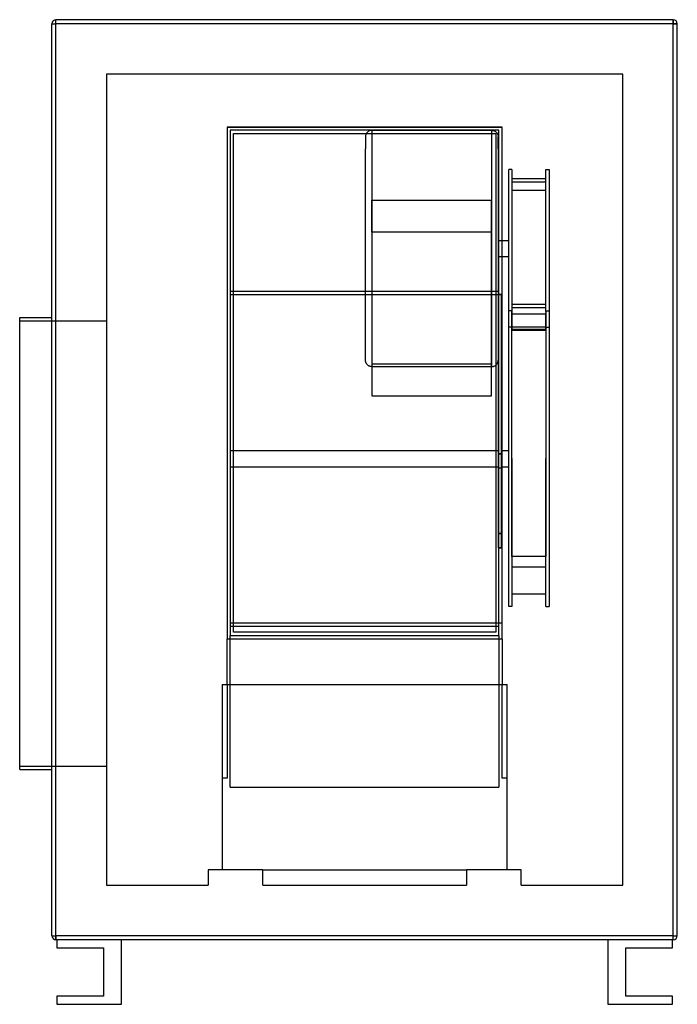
# Model space of a CAD drawing. Header units: millimetres. Extents: x -428 to 388, y -650 to 570.
import ezdxf

# ---------------------------------------------------------------- set-up
doc = ezdxf.new("R2010")
doc.units = ezdxf.units.MM
doc.layers.add('HIDDEN', color=7, linetype='Continuous')
doc.layers.add('THICK', color=7, linetype='Continuous')

msp = doc.modelspace()

# ---------------------------------------------------------------- linework, layer by layer
at = {"layer": 'HIDDEN'}
for p, q in [((-387.5, 565), (-387.5, 565)), ((-387.5, 565), (-382.5, 565)), ((-382.5, 570), (-382.5, 570)), ((-382.5, 565), (-382.5, 570)), ((382.5, 565), (-382.5, 565)), ((-382.5, -565), (-382.5, 565)), ((382.5, 565), (382.5, 570)), ((382.5, 570), (382.5, 570)), ((382.5, -565), (382.5, 565)), ((382.5, 565), (387.5, 565)), ((387.5, 565), (387.5, 565)), ((-320, 502.5), (-320, -502.5)), ((320, 502.5), (-320, 502.5)), ((-320, 502.5), (-320, 502.5)), ((320, -502.5), (320, 502.5)), ((320, 502.5), (320, 502.5)), ((-170.5, 437), (-170.5, -197)), ((-170.5, 437), (-170.5, 437)), ((170.5, 437), (-170.5, 437)), ((-170.5, 437), (170.5, 437)), ((-170.5, 437), (170.5, 437)), ((-166.5, 433), (-166.5, 433)), ((-166.5, 433), (-166.5, 433)), ((-162.5, 429), (-162.5, 429)), ((1.3, 427.2), (1.2, 426.6)), ((1.5, 427.7), (1.3, 427.2)), ((1.7, 428.3), (1.5, 427.7)), ((2, 428.8), (1.7, 428.3)), ((2.3, 429.3), (2, 428.8)), ((2.6, 429.8), (2.3, 429.3)), ((3, 430.2), (2.6, 429.8)), ((3.4, 430.6), (3, 430.2)), ((3.8, 431), (3.4, 430.6)), ((4.3, 431.4), (3.8, 431)), ((4.7, 431.7), (4.3, 431.4)), ((5.2, 432), (4.7, 431.7)), ((5.8, 432.3), (5.2, 432)), ((6.3, 432.5), (5.8, 432.3)), ((6.8, 432.7), (6.3, 432.5)), ((7.4, 432.8), (6.8, 432.7)), ((8, 432.9), (7.4, 432.8)), ((8.6, 433), (8, 432.9)), ((9.1, 433), (8.6, 433)), ((9.1, 433), (9.1, 346.3)), ((9.1, 433), (157.4, 433)), ((157.4, 433), (157.4, 346.3)), ((157.4, 433), (157.9, 433)), ((157.9, 433), (158.5, 432.9)), ((158.5, 432.9), (159.1, 432.8)), ((159.1, 432.8), (159.7, 432.7)), ((159.7, 432.7), (160.2, 432.5)), ((160.2, 432.5), (160.7, 432.3)), ((160.7, 432.3), (161.3, 432)), ((161.3, 432), (161.8, 431.7)), ((161.8, 431.7), (162.2, 431.4)), ((162.2, 431.4), (162.7, 431)), ((162.5, 429), (162.5, 429)), ((162.7, 431), (163.1, 430.6)), ((163.1, 430.6), (163.5, 430.2)), ((163.5, 430.2), (163.9, 429.8)), ((163.9, 429.8), (164.2, 429.3)), ((164.2, 429.3), (164.5, 428.8)), ((164.5, 428.8), (164.8, 428.3)), ((164.8, 428.3), (165, 427.7)), ((165, 427.7), (165.2, 427.2)), ((165.2, 427.2), (165.3, 426.6)), ((166.5, 433), (166.5, 433)), ((166.5, 433), (166.5, 433)), ((170.5, -197), (170.5, 437)), ((170.5, 437), (170.5, 437)), ((1.1, 426), (1, 425.5)), ((1, 425.5), (1, 424.9)), ((1, 424.9), (1, 409.8)), ((1.2, 426.6), (1.1, 426)), ((165.3, 426.6), (165.4, 426)), ((165.4, 426), (165.5, 425.5)), ((165.5, 425.5), (165.5, 424.9)), ((165.5, 409.8), (165.5, 424.9)), ((1, 223.7), (1, 409.8)), ((165.5, 409.8), (165.5, 229.5)), ((178.5, 242.2), (178.5, 384.2)), ((182.5, 384.2), (178.5, 384.2)), ((182.5, 384.2), (182.5, 353.5)), ((224.5, 353.5), (224.5, 384.2)), ((224.5, 384.2), (228.5, 384.2)), ((228.5, 384.2), (228.5, 242.2)), ((224.5, 372.9), (182.5, 372.9)), ((182.5, 369.1), (224.5, 369.1)), ((182.5, 358.4), (182.5, 344.6)), ((224.5, 358.4), (182.5, 358.4)), ((224.5, 344.6), (224.5, 358.4)), ((224.5, 325.8), (224.5, 354.6)), ((9.1, 353), (9.1, 140.1)), ((9.1, 306.8), (9.1, 346.3)), ((9.1, 346.3), (157.4, 346.3)), ((157.4, 353), (157.4, 140.1)), ((157.4, 306.8), (157.4, 346.3)), ((182.5, 353.5), (182.5, 208.6)), ((182.5, 353.5), (182.5, 325.8)), ((182.5, 344.6), (182.5, 242.2)), ((224.5, 208.6), (224.5, 353.5)), ((224.5, 242.2), (224.5, 344.6)), ((182.5, 325.8), (182.5, 217.6)), ((224.5, 217.6), (224.5, 325.8)), ((157.4, 306.8), (9.1, 306.8)), ((9.1, 306.8), (9.1, 103.8)), ((157.4, 103.8), (157.4, 306.8)), ((165.5, 296.5), (178.5, 296.5)), ((165.5, 276.5), (178.5, 276.5)), ((-166.5, 233.6), (-162.5, 233.6)), ((162.5, 233.6), (166.5, 233.6)), ((178.5, 209.2), (178.5, 242.2)), ((182.5, 242.2), (182.5, 206.8)), ((224.5, 209.2), (224.5, 242.2)), ((228.5, 242.2), (228.5, 206.4)), ((-166.5, 229.5), (165.5, 229.5)), ((1, 148.2), (1, 223.7)), ((165.5, 229.5), (165.5, 229.3)), ((165.5, 229.3), (169.5, 229.3)), ((165.5, 229.3), (165.5, 31.9)), ((169.5, 229.3), (165.5, 229.3)), ((169.5, 229.3), (169.5, 229.5)), ((169.5, 229.5), (170.5, 229.5)), ((169.5, 31.9), (169.5, 229.3)), ((178.5, 26.1), (178.5, 209.2)), ((182.5, 209.2), (178.5, 209.2)), ((182.5, 217.6), (224.5, 217.6)), ((182.5, 217.6), (182.5, 209.2)), ((182.5, 213.4), (224.5, 213.4)), ((182.5, 26.1), (182.5, 209.2)), ((182.5, 206.9), (182.5, 208.6)), ((224.5, 209.2), (224.5, 217.6)), ((224.5, 209.2), (224.5, 26.1)), ((224.5, 209.2), (228.5, 209.2)), ((224.5, 208.6), (224.5, 206.9)), ((228.5, 209.2), (228.5, 26.1)), ((-427.5, 197), (-320, 197)), ((182.5, 206.9), (182.5, 185.2)), ((224.5, 205.2), (182.5, 205.2)), ((224.5, 185.2), (224.5, 206.9)), ((182.5, 188.9), (178.5, 188.9)), ((182.5, 188.9), (182.5, 189.7)), ((182.5, -56.6), (182.5, 188.9)), ((224.5, 188.9), (182.5, 188.9)), ((182.5, 186.5), (224.5, 186.5)), ((182.5, 26.1), (182.5, 186.3)), ((182.5, 185.2), (224.5, 185.2)), ((224.5, 189.7), (224.5, 188.9)), ((224.5, 188.9), (224.5, -56.6)), ((224.5, 188.9), (228.5, 188.9)), ((224.5, 185.2), (224.5, 26.1)), ((1, 147.6), (1, 148.2)), ((1.1, 147), (1, 147.6)), ((1.2, 146.5), (1.1, 147)), ((1.3, 145.9), (1.2, 146.5)), ((165.2, 145.9), (165.3, 146.5)), ((165.3, 146.5), (165.4, 147)), ((165.4, 147), (165.5, 147.6)), ((165.5, 147.6), (165.5, 148.2)), ((1.5, 145.3), (1.3, 145.9)), ((1.7, 144.8), (1.5, 145.3)), ((2, 144.3), (1.7, 144.8)), ((2.3, 143.8), (2, 144.3)), ((2.6, 143.3), (2.3, 143.8)), ((3, 142.9), (2.6, 143.3)), ((3.4, 142.4), (3, 142.9)), ((3.8, 142), (3.4, 142.4)), ((4.3, 141.7), (3.8, 142)), ((4.7, 141.3), (4.3, 141.7)), ((5.2, 141), (4.7, 141.3)), ((5.8, 140.8), (5.2, 141)), ((6.3, 140.6), (5.8, 140.8)), ((6.8, 140.4), (6.3, 140.6)), ((7.4, 140.2), (6.8, 140.4)), ((8, 140.1), (7.4, 140.2)), ((8.6, 140.1), (8, 140.1)), ((9.1, 140.1), (8.6, 140.1)), ((157.4, 143.2), (9.1, 143.2)), ((9.1, 140.1), (157.4, 140.1)), ((157.4, 140.1), (157.9, 140.1)), ((157.9, 140.1), (158.5, 140.1)), ((158.5, 140.1), (159.1, 140.2)), ((159.1, 140.2), (159.7, 140.4)), ((159.7, 140.4), (160.2, 140.6)), ((160.2, 140.6), (160.7, 140.8)), ((160.7, 140.8), (161.3, 141)), ((161.3, 141), (161.8, 141.3)), ((161.8, 141.3), (162.2, 141.7)), ((162.2, 141.7), (162.7, 142)), ((162.7, 142), (163.1, 142.4)), ((163.1, 142.4), (163.5, 142.9)), ((163.5, 142.9), (163.9, 143.3)), ((163.9, 143.3), (164.2, 143.8)), ((164.2, 143.8), (164.5, 144.3)), ((164.5, 144.3), (164.8, 144.8)), ((164.8, 144.8), (165, 145.3)), ((165, 145.3), (165.2, 145.9)), ((9.1, 103.8), (157.4, 103.8)), ((-166.5, 36.1), (165.5, 36.1)), ((165.5, 31.9), (169.5, 31.9)), ((169.5, 31.9), (165.5, 31.9)), ((165.5, 31.9), (165.5, -66.8)), ((169.5, 36.1), (178.5, 36.1)), ((169.5, -66.8), (169.5, 31.9)), ((178.5, -157), (178.5, 26.1)), ((182.5, -95.3), (182.5, 26.1)), ((182.5, 26.1), (182.5, -157)), ((224.5, 26.1), (224.5, -95.3)), ((224.5, -157), (224.5, 26.1)), ((228.5, 26.1), (228.5, -157)), ((-166.5, 16.1), (165.5, 16.1)), ((165.5, 14.6), (169.5, 14.6)), ((169.5, 16.1), (178.5, 16.1)), ((182.5, -68.6), (182.5, -56.6)), ((224.5, -56.6), (224.5, -68.6)), ((165.5, -66.8), (169.5, -66.8)), ((169.5, -66.8), (165.5, -66.8)), ((165.5, -66.8), (165.5, -84.2)), ((169.5, -84.2), (169.5, -66.8)), ((169.5, -84.2), (165.5, -84.2)), ((165.5, -84.2), (169.5, -84.2)), ((224.5, -95.3), (182.5, -95.3)), ((182.5, -107.9), (224.5, -107.9)), ((224.5, -141.7), (182.5, -141.7)), ((182.5, -157), (178.5, -157)), ((224.5, -157), (228.5, -157)), ((-166.5, -177.4), (170.5, -177.4)), ((-166.5, -181.4), (-162.5, -181.4)), ((162.5, -181.4), (166.5, -181.4)), ((-166.5, -380.8), (-166.5, -193)), ((-166.5, -193), (-166.5, -193)), ((-166.5, -193), (-166.5, -193)), ((-162.5, -189), (-162.5, -189)), ((162.5, -189), (162.5, -189)), ((166.5, -193), (166.5, -380.8)), ((166.5, -193), (166.5, -193)), ((166.5, -193), (166.5, -193)), ((-170.5, -253.8), (-170.5, -197)), ((-170.5, -197), (-170.5, -197)), ((-170.5, -197), (170.5, -197)), ((170.5, -197), (170.5, -253.8)), ((170.5, -197), (170.5, -197)), ((-176.5, -253.8), (-176.5, -253.8)), ((-176.5, -253.8), (-176.5, -253.8)), ((-176.5, -253.8), (176.5, -253.8)), ((-176.5, -253.8), (-176.5, -483.5)), ((-170.5, -253.8), (-170.5, -253.8)), ((-170.5, -253.8), (-170.5, -253.8)), ((-170.5, -253.8), (-170.5, -369.8)), ((170.5, -253.8), (170.5, -253.8)), ((170.5, -369.8), (170.5, -253.8)), ((170.5, -253.8), (170.5, -253.8)), ((176.5, -253.8), (176.5, -253.8)), ((176.5, -253.8), (176.5, -253.8)), ((176.5, -483.5), (176.5, -253.8)), ((-427.5, -355), (-320, -355)), ((-170.5, -369.8), (-176.5, -369.8)), ((176.5, -369.8), (170.5, -369.8)), ((-166.5, -380.8), (166.5, -380.8)), ((-193.8, -483.5), (-193.8, -483.5)), ((-126.2, -483.5), (-193.8, -483.5)), ((-193.8, -483.5), (-193.8, -502.5)), ((-176.5, -483.5), (-176.5, -483.5)), ((-126.2, -483.5), (126.2, -483.5)), ((-126.2, -483.5), (-126.2, -483.5)), ((-126.2, -483.5), (-126.2, -483.5)), ((-126.2, -483.5), (-126.2, -483.5)), ((-126.2, -502.5), (-126.2, -483.5)), ((126.2, -483.5), (126.2, -483.5)), ((193.8, -483.5), (126.2, -483.5)), ((126.2, -483.5), (126.2, -502.5)), ((126.2, -483.5), (126.2, -483.5)), ((126.2, -483.5), (126.2, -483.5)), ((176.5, -483.5), (176.5, -483.5)), ((193.8, -502.5), (193.8, -483.5)), ((193.8, -483.5), (193.8, -483.5)), ((-320, -502.5), (-193.8, -502.5)), ((-320, -502.5), (-320, -502.5)), ((-193.8, -502.5), (-193.8, -502.5)), ((-126.2, -502.5), (-126.2, -502.5)), ((-126.2, -502.5), (126.2, -502.5)), ((126.2, -502.5), (126.2, -502.5)), ((193.8, -502.5), (320, -502.5)), ((193.8, -502.5), (193.8, -502.5)), ((320, -502.5), (320, -502.5)), ((-387.5, -565), (-382.5, -565)), ((-387.5, -565), (-387.5, -565)), ((382.5, -565), (-382.5, -565)), ((-382.5, -570), (-382.5, -565)), ((-382.5, -570), (-382.5, -570)), ((-381.5, -570), (-381.5, -570)), ((-381.5, -570), (-381.5, -570)), ((-381.5, -570), (-381.5, -570)), ((-301.5, -570), (-301.5, -570)), ((-301.5, -570), (-301.5, -570)), ((-301.5, -570), (-301.5, -570)), ((301.5, -570), (301.5, -570)), ((301.5, -570), (301.5, -570)), ((301.5, -570), (301.5, -570)), ((381.5, -570), (381.5, -570)), ((381.5, -570), (381.5, -570)), ((381.5, -570), (381.5, -570)), ((382.5, -570), (382.5, -565)), ((382.5, -565), (387.5, -565)), ((382.5, -570), (382.5, -570)), ((387.5, -565), (387.5, -565)), ((-381.5, -580), (-381.5, -580)), ((-323.5, -580), (-323.5, -580)), ((323.5, -580), (323.5, -580)), ((381.5, -580), (381.5, -580)), ((-381.5, -640), (-381.5, -640)), ((-323.5, -640), (-323.5, -640)), ((323.5, -640), (323.5, -640)), ((381.5, -640), (381.5, -640)), ((-381.5, -650), (-381.5, -650)), ((-301.5, -650), (-301.5, -650)), ((301.5, -650), (301.5, -650)), ((381.5, -650), (381.5, -650))]:
    msp.add_line(p, q, dxfattribs=at)
at = {"layer": 'THICK'}
for p, q in [((-387.5, 565), (-382.5, 565)), ((-387.5, -565), (-387.5, 565)), ((-382.5, 565), (-382.5, 570)), ((382.5, 570), (-382.5, 570)), ((382.5, 565), (-382.5, 565)), ((-382.5, -565), (-382.5, 565)), ((382.5, 570), (382.5, 565)), ((387.5, 565), (382.5, 565)), ((382.5, -565), (382.5, 565)), ((387.5, -565), (387.5, 565)), ((-166.5, 433), (-166.5, -193)), ((166.5, 433), (-166.5, 433)), ((-162.5, 429), (162.5, 429)), ((-162.5, -189), (-162.5, 429)), ((162.5, 429), (162.5, -189)), ((166.5, -193), (166.5, 433)), ((-162.5, 233.6), (162.5, 233.6)), ((-427.5, -79), (-427.5, 201)), ((-427.5, 201), (-387.5, 201)), ((-427.5, -359), (-427.5, -79)), ((-162.5, -181.4), (162.5, -181.4)), ((-166.5, -193), (166.5, -193)), ((162.5, -189), (-162.5, -189)), ((-427.5, -359), (-387.5, -359)), ((-387.5, -565), (-382.5, -565)), ((382.5, -565), (-382.5, -565)), ((-382.5, -565), (-382.5, -570)), ((-381.5, -570), (-382.5, -570)), ((-381.5, -570), (-381.5, -580)), ((-301.5, -570), (-381.5, -570)), ((-301.5, -650), (-301.5, -570)), ((301.5, -570), (-301.5, -570)), ((301.5, -570), (301.5, -650)), ((381.5, -570), (301.5, -570)), ((382.5, -570), (381.5, -570)), ((381.5, -580), (381.5, -570)), ((382.5, -570), (382.5, -565)), ((382.5, -565), (387.5, -565)), ((-381.5, -580), (-323.5, -580)), ((-323.5, -580), (-323.5, -640)), ((323.5, -580), (381.5, -580)), ((323.5, -640), (323.5, -580)), ((-323.5, -640), (-381.5, -640)), ((-381.5, -640), (-381.5, -650)), ((381.5, -640), (323.5, -640)), ((381.5, -650), (381.5, -640)), ((-381.5, -650), (-301.5, -650)), ((301.5, -650), (381.5, -650))]:
    msp.add_line(p, q, dxfattribs=at)
for centre, start, end in [((-382.5, 565), 90, 180), ((382.5, 565), 0, 90), ((-382.5, -565), 180, 270), ((382.5, -565), 270, 0)]:
    msp.add_arc(centre, 5, start, end, dxfattribs=at)

doc.saveas('drawing.dxf')
